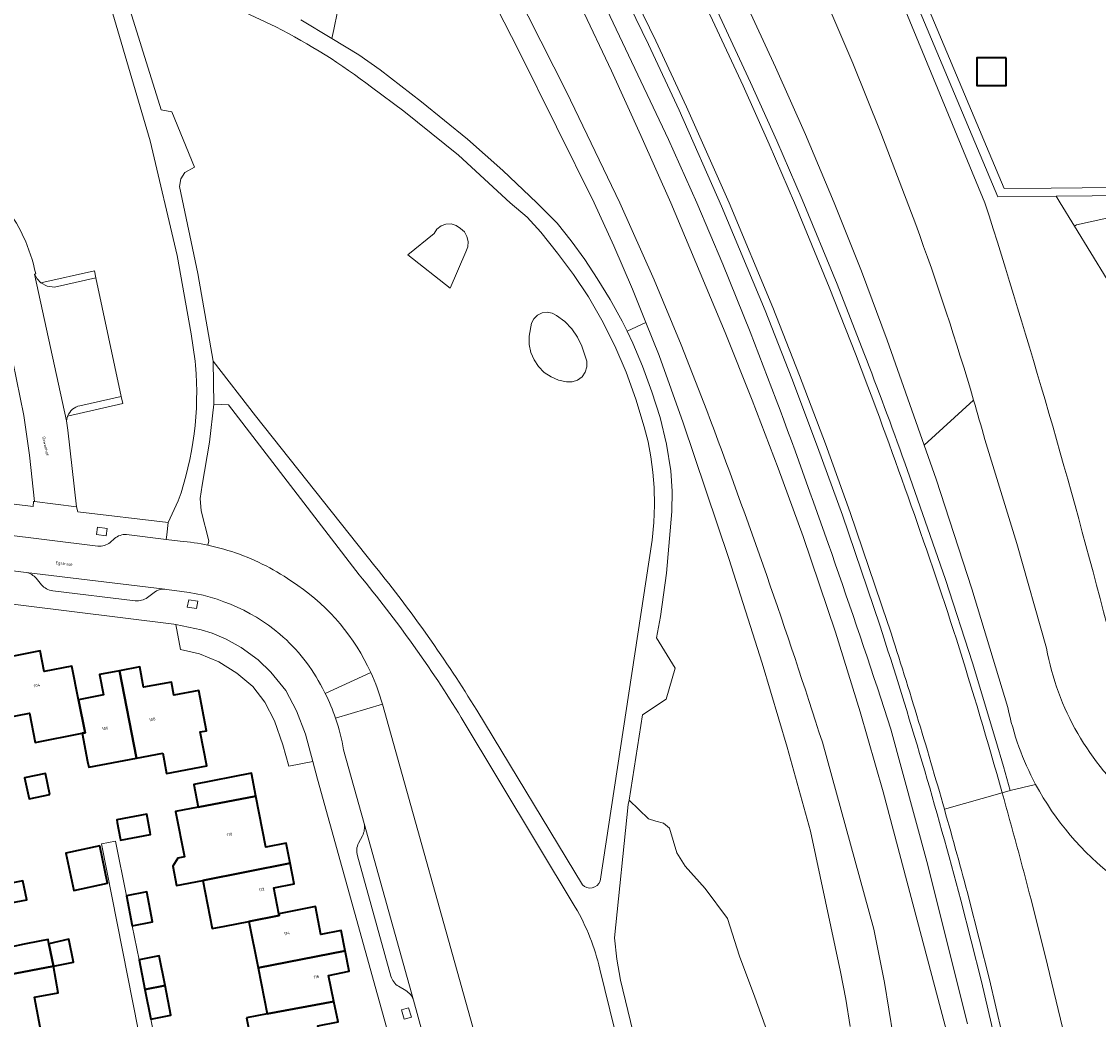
# Model space of a CAD drawing. Header units: metres. Extents: x 197700 to 204338, y 317132 to 325229.
# Tile 86 of 256: x 199110 to 199240, y 320402 to 320522. Entities that reach past the tile are written whole.
import ezdxf
from ezdxf.enums import TextEntityAlignment as Align

# ---------------------------------------------------------------- set-up
doc = ezdxf.new("R2010")
doc.units = ezdxf.units.M
for name, color, linetype, lineweight in [('B-WE-GR-BEPLANTING_CULTUUR_HEESTERS-GV', 90, 'Continuous', 18), ('B-WE-GR-GROENVOORZIENING-GV', 80, 'Continuous', 18), ('B-WE-GW-TALUD_KRUIN-G', 90, 'Continuous', 18), ('B-WE-OG-BEBOUWING-GV', 7, 'Continuous', 35), ('B-WE-OG-BEBOUWING-T18', 10, 'Continuous', 18), ('B-WE-OG-TERREIN_CULTUURSCHEIDING-GV', 7, 'Continuous', 18), ('B-WE-OG-TERREIN_ERF-GV', 7, 'Continuous', 18), ('B-WE-OG-TERREIN_ONBEGROEID-GV', 7, 'Continuous', 18), ('B-WE-OG-TOPOGRAFIE-T18', 10, 'Continuous', 18), ('B-WE-OG-WATER_GREPPEL-GV', 160, 'Continuous', 18), ('B-WE-VH-ONVERHARD-GV', 252, 'Continuous', 18), ('B-WE-VH-VERHARDING_ASFALT-GV', 252, 'Continuous', 18), ('B-WE-VH-VERHARDING_BETONSTRAATSTEEN-GV', 252, 'Continuous', 18), ('B-WE-VH-VERHARDING_TEGEL-GV', 252, 'Continuous', 18)]:
    doc.layers.add(name, color=color, linetype=linetype, lineweight=lineweight)
doc.styles.add('NLCS-ISO-M200-T18', font='NLCS-ISO.ttf', dxfattribs={"height": 0.36})

msp = doc.modelspace()

# ---------------------------------------------------------------- linework, layer by layer
at = {"layer": 'B-WE-GR-BEPLANTING_CULTUUR_HEESTERS-GV'}
for points in [[(199256.539, 320501.016), (199256.528, 320502.016), (199234.137, 320501.777), (199228.475, 320501.716), (199214.337, 320535.395), (199214.321, 320536.436), (199213.705, 320575.834), (199220.636, 320575.942), (199220.62, 320576.942), (199212.689, 320576.818), (199213.257, 320540.495), (199213.344, 320534.962), (199227.723, 320500.708), (199234.748, 320500.783)], [(199145.094, 320432.652), (199144.211, 320435.948), (199143.162, 320438.753), (199141.864, 320441.206), (199140.065, 320443.411), (199138.515, 320444.914), (199136.465, 320446.417), (199134.666, 320447.42), (199132.965, 320448.123), (199131.664, 320448.525), (199128.588, 320449.18), (199129.154, 320446.161), (199131.45, 320445.63), (199133.76, 320444.66), (199135.94, 320443.29), (199137.86, 320441.72), (199139.33, 320439.82), (199140.5, 320437.58), (199141.51, 320434.69), (199142.23, 320432.11)]]:
    msp.add_lwpolyline(points, close=True, dxfattribs=at)
for points in [[(199148.082, 320523.055), (199147.63, 320520.875), (199147.393, 320519.788), (199150.655, 320517.819), (199153.238, 320516.022), (199158.208, 320512.163), (199163.765, 320507.648), (199168.014, 320503.89), (199172.142, 320500), (199174.562, 320497.556), (199176.281, 320495.404), (199177.897, 320493.174), (199179.42, 320490.879), (199180.964, 320488.335), (199182.408, 320485.732), (199183.002, 320484.526), (199185.27, 320485.582), (199183.678, 320489.589), (199181.426, 320494.822), (199179.049, 320500), (199169.956, 320518.319), (199161.933, 320534.064)], [(199209.9, 320400.722), (199209.388, 320404.026), (199208.766, 320407.312), (199205.146, 320424.259), (199202.299, 320434.406), (199199.299, 320444.509), (199195.282, 320457.132), (199189.781, 320473.468), (199186.861, 320481.578), (199185.27, 320485.582), (199183.002, 320484.526), (199183.723, 320483.061), (199184.88, 320480.318), (199185.999, 320477.234), (199186.981, 320474.104), (199187.765, 320470.916), (199188.284, 320467.674), (199188.455, 320465.242), (199188.395, 320462.805), (199187.759, 320455.344), (199187.028, 320450.158), (199186.548, 320447.584), (199188.826, 320443.91), (199187.727, 320440.191), (199184.849, 320438.295), (199183.241, 320428.021), (199185.583, 320425.754), (199186.496, 320425.484), (199187.41, 320425.214), (199188.116, 320424.629), (199189.014, 320421.675), (199190.013, 320420.058), (199192.409, 320417.373), (199195.119, 320413.728), (199196.584, 320409.198), (199198.399, 320404.253), (199200.028, 320399.814)]]:
    msp.add_lwpolyline(points, dxfattribs=at)
at = {"layer": 'B-WE-GR-GROENVOORZIENING-GV'}
for points in [[(199156.643, 320634.559), (199150.517, 320643.196), (199139.01, 320657.78), (199138.128, 320658.569), (199134.132, 320662.143), (199133.9, 320662.35), (199124.15, 320671.08), (199103.665, 320689.407), (199123.856, 320660.778), (199145.302, 320635.557), (199149.433, 320629.409), (199159.283, 320614.186), (199163.528, 320607.348), (199168.177, 320599.861), (199172.477, 320592.609), (199176.637, 320585.276), (199183.26, 320573.114), (199189.692, 320560.85), (199195.897, 320548.469), (199201.836, 320535.959), (199206.124, 320526.433), (199210.23, 320516.827), (199213.624, 320508.446), (199217.825, 320497.364)], [(199141.377, 320591.774), (199153.174, 320573.656), (199155.532, 320570.224), (199160.077, 320562.283), (199164.506, 320554.277), (199172.913, 320538.453), (199177.006, 320530.483), (199180.982, 320522.454), (199187.996, 320507.631), (199191.421, 320500), (199194.574, 320492.61), (199197.87, 320484.462), (199201.007, 320476.252)], [(199146.968, 320588.623), (199152.763, 320579.285), (199157.147, 320572.089), (199161.425, 320564.832), (199165.612, 320557.52), (199169.81, 320549.965), (199173.907, 320542.356), (199177.897, 320534.692), (199181.771, 320526.968), (199185.578, 320519.093), (199189.272, 320511.167), (199194.406, 320499.605), (199199.654, 320487.013), (199202.875, 320478.83), (199205.98, 320470.599), (199208.982, 320462.332), (199213.481, 320449.107)], [(199213.481, 320449.107), (199208.982, 320462.332), (199205.98, 320470.599), (199202.875, 320478.83), (199199.654, 320487.013), (199194.406, 320499.605), (199189.272, 320511.167), (199185.578, 320519.093), (199181.771, 320526.968), (199177.897, 320534.692), (199173.907, 320542.356), (199169.81, 320549.965), (199165.612, 320557.52), (199161.425, 320564.832), (199157.147, 320572.089), (199152.763, 320579.285), (199146.968, 320588.623)], [(199214.43, 320449.422), (199209.925, 320462.664), (199206.918, 320470.946), (199203.808, 320479.19), (199200.581, 320487.389), (199195.325, 320500), (199190.182, 320511.581), (199186.481, 320519.522), (199182.668, 320527.41), (199178.787, 320535.147), (199174.791, 320542.824), (199170.687, 320550.445), (199166.483, 320558.011), (199162.29, 320565.334), (199158.005, 320572.603), (199153.615, 320579.809), (199147.808, 320589.166)], [(199188.606, 320583.438), (199189.59, 320581.639), (199209.867, 320539.456), (199226.162, 320500)], [(199226.162, 320500), (199209.867, 320539.456), (199189.59, 320581.639), (199188.606, 320583.438)], [(199243.582, 320441.726), (199241.539, 320479.219), (199240.91, 320490.76), (199236.95, 320497.201), (199235.229, 320500), (199234.748, 320500.783), (199227.723, 320500.708), (199213.344, 320534.962), (199213.257, 320540.495)], [(199256.539, 320501.016), (199234.748, 320500.783), (199235.229, 320500), (199236.95, 320497.201)], [(199237.21, 320497.357), (199251.673, 320500.5), (199256.539, 320500.731), (199256.539, 320501.016)], [(199262.019, 320500.992), (199256.539, 320500.731), (199251.673, 320500.5), (199237.21, 320497.357)], [(199236.95, 320497.201), (199240.91, 320490.76), (199241.539, 320479.219), (199243.085, 320476.445)], [(199226.147, 320471.479), (199230.013, 320458.951), (199233.575, 320446.334)], [(199214.832, 320436.549), (199219.14, 320420.601), (199224.064, 320401.032)], [(199223.257, 320415.936), (199225.735, 320406.138), (199228.048, 320396.302), (199229.903, 320387.811), (199231.635, 320379.292), (199233.245, 320370.75), (199234.547, 320363.277), (199234.654, 320359.296), (199234.761, 320358.467), (199235.643, 320359.441), (199235.22, 320362.325), (199235.721, 320362.363), (199234.229, 320370.928), (199232.616, 320379.484), (199230.882, 320388.017), (199229.023, 320396.523), (199226.707, 320406.375), (199224.225, 320416.187)], [(199228.048, 320396.302), (199225.735, 320406.138), (199223.257, 320415.936)]]:
    msp.add_lwpolyline(points, dxfattribs=at)
for points in [[(199226.162, 320500, -0.0136118), (199240.895, 320449.1)], [(199240.895, 320449.1, 0.0136118), (199226.162, 320500)], [(199217.825, 320497.364, -0.016696), (199224.803, 320476.191)], [(199237.21, 320497.357, 0.0147059), (199236.95, 320497.201)], [(199236.95, 320497.201, -0.0147059), (199237.21, 320497.357)], [(199201.007, 320476.252, -0.010095), (199214.832, 320436.549)], [(199224.803, 320476.191, -0.0037565), (199226.147, 320471.479)], [(199213.481, 320449.107, -0.0134419), (199223.257, 320415.936)], [(199223.257, 320415.936, 0.0134419), (199213.481, 320449.107)], [(199221.278, 320426.907, 0.0091784), (199214.43, 320449.422)], [(199233.575, 320446.334, 0.1714675), (199244.351, 320427.609)], [(199224.225, 320416.187, 0.0043624), (199221.278, 320426.907)]]:
    msp.add_lwpolyline(points, format="xyb", dxfattribs=at)
at = {"layer": 'B-WE-GW-TALUD_KRUIN-G'}
for points in [[(199103.665, 320689.407), (199123.856, 320660.778), (199145.302, 320635.557), (199149.433, 320629.409), (199159.283, 320614.186), (199163.528, 320607.348), (199168.177, 320599.861), (199172.477, 320592.609), (199176.637, 320585.276), (199183.26, 320573.114), (199189.692, 320560.85), (199195.897, 320548.469), (199201.836, 320535.959), (199206.124, 320526.433), (199210.23, 320516.827), (199213.624, 320508.446), (199217.825, 320497.364)], [(199132.25, 320588.34), (199136.799, 320581.546), (199141.589, 320574.193), (199146.291, 320566.783), (199150.886, 320559.306), (199155.351, 320551.751), (199159.683, 320544.12), (199163.881, 320536.415), (199167.969, 320528.651), (199175.699, 320513.387), (199182.136, 320500), (199186.263, 320490.725), (199189.524, 320482.888), (199192.615, 320474.982)], [(199192.615, 320474.982), (199189.524, 320482.888), (199186.263, 320490.725), (199182.136, 320500), (199175.699, 320513.387), (199167.969, 320528.651), (199163.881, 320536.415), (199159.683, 320544.12), (199155.351, 320551.751), (199150.886, 320559.306), (199146.291, 320566.783), (199141.589, 320574.193), (199136.799, 320581.546), (199132.25, 320588.34)], [(199226.147, 320471.479), (199230.013, 320458.951), (199233.575, 320446.334)], [(199206.556, 320434.991), (199212.765, 320412.438), (199214.054, 320406.037), (199215.082, 320399.588)], [(199209.87, 320346.219), (199210.694, 320349.089), (199211.77, 320351.986), (199215.228, 320365.912), (199215.852, 320369.901), (199216.309, 320373.912), (199216.587, 320377.94), (199216.68, 320381.977), (199216.554, 320386.4), (199216.177, 320390.809), (199215.082, 320399.588), (199214.054, 320406.037), (199212.765, 320412.438), (199206.556, 320434.991)]]:
    msp.add_lwpolyline(points, dxfattribs=at)
for points in [[(199217.825, 320497.364, -0.016696), (199224.803, 320476.191)], [(199192.615, 320474.982, -0.0130832), (199206.556, 320434.991)], [(199206.556, 320434.991, 0.0130832), (199192.615, 320474.982)], [(199224.803, 320476.191, -0.0037565), (199226.147, 320471.479)], [(199233.575, 320446.334, 0.1714675), (199244.351, 320427.609)]]:
    msp.add_lwpolyline(points, format="xyb", dxfattribs=at)
at = {"layer": 'B-WE-OG-BEBOUWING-GV'}
for points in [[(199228.723, 320517.467), (199225.197, 320517.467), (199225.197, 320514.126), (199226.542, 320514.126), (199228.723, 320514.126)], [(199116.86, 320440.1), (199116.04, 320444.16), (199112.72, 320443.52), (199112.24, 320445.99), (199106.96, 320444.959), (199108.25, 320437.968), (199110.95, 320438.49), (199111.64, 320434.96), (199117.28, 320436.06), (199117.66, 320436.137)], [(199127.005, 320433.681), (199127.483, 320431.203), (199132.33, 320432.139), (199131.54, 320436.233), (199132.29, 320436.374), (199131.374, 320441.232), (199128.367, 320440.665), (199128.07, 320442.24), (199124.71, 320441.61), (199124.25, 320444.08), (199121.81, 320443.609), (199123.84, 320433.071)], [(199123.84, 320433.071), (199121.81, 320443.609), (199119.38, 320443.14), (199119.86, 320440.7), (199116.86, 320440.1), (199117.66, 320436.137), (199117.28, 320436.06), (199117.942, 320432.666), (199118.08, 320431.96)], [(199113.408, 320428.698), (199112.878, 320431.211), (199110.358, 320430.679), (199110.888, 320428.167)], [(199138.243, 320428.5), (199137.71, 320431.26), (199130.77, 320429.89), (199131.302, 320427.16)], [(199142.388, 320420.39), (199141.91, 320422.83), (199139.43, 320422.35), (199138.243, 320428.5), (199131.302, 320427.16), (199128.556, 320426.622), (199129.627, 320421.159), (199128.851, 320421.007), (199128.219, 320420.068), (199128.676, 320417.72), (199131.857, 320418.339)], [(199121.527, 320425.322), (199121.892, 320423.429), (199121.938, 320423.188), (199125.538, 320423.868), (199125.493, 320424.114), (199125.088, 320426.318), (199121.468, 320425.628)], [(199119.416, 320422.485), (199115.33, 320421.624), (199116.277, 320417.133), (199120.363, 320417.994)], [(199106.756, 320420.701), (199096.165, 320418.631), (199096.55, 320416.66), (199098.01, 320416.96), (199098.62, 320413.83), (199098.65, 320413.7), (199107.83, 320415.47), (199110.61, 320416.01), (199110.15, 320418.27), (199107.33, 320417.73)], [(199137.41, 320413.39), (199141.043, 320414.102), (199141, 320414.32), (199140.39, 320417.45), (199142.87, 320417.93), (199142.388, 320420.39), (199131.857, 320418.339), (199132.99, 320412.52), (199134.482, 320412.814)], [(199123.34, 320412.846), (199125.79, 320413.326), (199125.1, 320416.956), (199122.63, 320416.466)], [(199098.62, 320413.83), (199097.16, 320413.55), (199097.57, 320411.4), (199099.04, 320411.7), (199099.71, 320408.27), (199103.13, 320408.97), (199103.725, 320406.069), (199113.825, 320408.006), (199113.286, 320410.699), (199113.179, 320411.19), (199112.16, 320410.993), (199110.29, 320410.63), (199108.81, 320410.34), (199107.83, 320415.47), (199098.65, 320413.7)], [(199141, 320414.32), (199141.043, 320414.102), (199137.41, 320413.39), (199138.512, 320407.79), (199149.017, 320409.831), (199148.54, 320412.29), (199146.09, 320411.8), (199145.42, 320415.18)], [(199113.286, 320410.699), (199113.825, 320408.006), (199116.241, 320408.483), (199115.697, 320411.234)], [(199124.853, 320405.184), (199127.3, 320405.668), (199126.6, 320409.246), (199124.15, 320408.746)], [(199147.655, 320403.739), (199147.02, 320406.89), (199149.49, 320407.39), (199149.017, 320409.831), (199138.512, 320407.79), (199139.603, 320402.24)], [(199103.39, 320397.23), (199103.37, 320397.35), (199112.52, 320399.16), (199111.532, 320404.24), (199114.4, 320404.798), (199113.825, 320408.006), (199103.725, 320406.069), (199104.32, 320403.17), (199102.32, 320402.76), (199103.01, 320399.31), (199101.52, 320399.02), (199101.93, 320396.94)], [(199124.853, 320405.184), (199125.56, 320401.606), (199128, 320402.086), (199127.3, 320405.668)], [(199137.129, 320401.78), (199138.79, 320393.18), (199145.77, 320394.52), (199145.24, 320397.27), (199146.34, 320397.48), (199145.7, 320400.8), (199148.15, 320401.28), (199147.655, 320403.739), (199139.603, 320402.24)]]:
    msp.add_lwpolyline(points, close=True, dxfattribs=at)
at = {"layer": 'B-WE-OG-TERREIN_CULTUURSCHEIDING-GV'}
for points in [[(199192.615, 320474.982), (199189.524, 320482.888), (199186.263, 320490.725), (199182.136, 320500), (199175.699, 320513.387), (199167.969, 320528.651), (199163.881, 320536.415), (199159.683, 320544.12), (199155.351, 320551.751), (199150.886, 320559.306), (199146.291, 320566.783), (199141.589, 320574.193), (199136.799, 320581.546), (199132.25, 320588.34), (199127.611, 320595.073), (199122.884, 320601.745), (199118.075, 320608.357), (199117.232, 320609.9), (199105.296, 320625.831), (199099.84, 320633.274), (199087.821, 320647.199), (199071.154, 320665.964), (199062.507, 320674.609)], [(199151.104, 320598.977), (199150.275, 320598.418), (199153.964, 320592.842), (199164.302, 320576.006), (199168.778, 320568.478), (199173.143, 320560.885), (199177.396, 320553.227), (199181.538, 320545.509), (199185.568, 320537.732), (199189.487, 320529.898), (199193.294, 320522.013), (199196.992, 320514.077), (199200.145, 320507.06), (199203.2, 320500), (199207.399, 320489.836), (199210.637, 320481.578)], [(199211.571, 320481.935), (199208.327, 320490.209), (199204.121, 320500.39), (199201.06, 320507.464), (199197.901, 320514.493), (199194.198, 320522.442), (199190.384, 320530.339), (199186.459, 320538.186), (199182.423, 320545.976), (199178.274, 320553.706), (199174.014, 320561.377), (199169.641, 320568.983), (199165.158, 320576.523), (199154.807, 320593.38), (199151.104, 320598.977)], [(199154.807, 320593.38), (199165.158, 320576.523), (199169.641, 320568.983), (199174.014, 320561.377), (199178.274, 320553.706), (199182.423, 320545.976), (199186.459, 320538.186), (199190.384, 320530.339), (199194.198, 320522.442), (199197.901, 320514.493), (199201.06, 320507.464), (199204.121, 320500.39), (199208.327, 320490.209), (199211.571, 320481.935)], [(199132.25, 320588.34), (199136.799, 320581.546), (199141.589, 320574.193), (199146.291, 320566.783), (199150.886, 320559.306), (199155.351, 320551.751), (199159.683, 320544.12), (199163.881, 320536.415), (199167.969, 320528.651), (199175.699, 320513.387), (199182.136, 320500), (199186.263, 320490.725), (199189.524, 320482.888), (199192.615, 320474.982)], [(199163.703, 320586.145), (199168.389, 320578.537), (199172.92, 320570.835), (199178.26, 320561.361), (199183.438, 320551.798), (199188.459, 320542.152), (199193.328, 320532.428), (199197.187, 320524.417), (199200.924, 320516.349), (199204.525, 320508.218), (199207.982, 320500), (199211.261, 320491.752), (199214.368, 320483.438), (199218.822, 320470.782)], [(199228.923, 320439.187), (199224.603, 320453.455), (199220.268, 320466.671), (199218.822, 320470.782), (199214.368, 320483.438), (199211.261, 320491.752), (199207.982, 320500), (199204.525, 320508.218), (199200.924, 320516.349), (199197.187, 320524.417), (199193.328, 320532.428), (199188.459, 320542.152), (199183.438, 320551.798), (199178.26, 320561.361), (199172.92, 320570.835), (199168.389, 320578.537), (199163.703, 320586.145)], [(199130.78, 320585.026), (199135.882, 320577.996), (199140.572, 320571.076), (199145.015, 320563.996), (199153.484, 320549.584), (199157.791, 320541.869), (199157.798, 320541.856), (199161.933, 320534.064), (199169.956, 320518.319), (199179.049, 320500), (199181.426, 320494.822), (199183.678, 320489.589), (199185.27, 320485.582), (199186.861, 320481.578), (199189.781, 320473.468), (199195.282, 320457.132), (199199.299, 320444.509), (199202.299, 320434.406), (199205.146, 320424.259), (199208.766, 320407.312), (199209.388, 320404.026), (199209.9, 320400.722)], [(199217.825, 320497.364), (199213.624, 320508.446), (199210.23, 320516.827), (199206.124, 320526.433), (199201.836, 320535.959), (199195.897, 320548.469), (199189.692, 320560.85), (199183.26, 320573.114), (199176.637, 320585.276)], [(199222.096, 320398.081), (199213.91, 320428.995), (199211.108, 320438.643), (199208.135, 320448.24), (199204.232, 320459.793), (199201.224, 320468.029), (199198.084, 320476.216), (199194.831, 320484.358), (199188.267, 320500), (199184.682, 320508.12), (199181.132, 320515.883), (199177.477, 320523.597), (199174.068, 320530.538), (199170.556, 320537.427), (199163.316, 320551.093), (199158.424, 320559.983), (199153.314, 320568.749), (199151.033, 320572.274)], [(199140.65, 320521.187), (199130.698, 320525.916), (199128.364, 320527.157), (199125.974, 320528.703), (199123.731, 320530.455), (199119.691, 320534.026), (199126.806, 320511.203), (199128.112, 320510.978), (199130.834, 320504.287), (199129.675, 320503.632), (199129.187, 320502.87), (199129.02, 320501.981), (199131.236, 320491.483), (199133.083, 320480.902), (199138.196, 320474.314), (199152.605, 320456.202)], [(199130.964, 320480.429), (199130.917, 320480.927), (199130.445, 320484.216), (199128.749, 320493.651), (199125.511, 320507.477), (199118.977, 320529.626)], [(199143.649, 320522.047), (199147.393, 320519.788), (199147.63, 320520.875), (199148.082, 320523.055)], [(199179.759, 320418.255), (199186.023, 320459.344), (199186.224, 320461.451), (199186.301, 320463.565), (199186.262, 320465.681), (199186.124, 320467.533), (199185.88, 320469.373), (199185.534, 320471.197), (199185.089, 320473), (199184.077, 320476.32), (199182.888, 320479.58), (199181.517, 320482.768), (199179.964, 320485.872), (199178.344, 320488.663), (199176.546, 320491.343), (199174.619, 320493.931), (199172.609, 320496.454), (199170.945, 320498.281), (199168.926, 320500), (199162.661, 320505.753), (199156.085, 320511.051), (199152.183, 320513.928)], [(199111.691, 320491.428), (199111.555, 320491.4), (199111.853, 320490.826), (199112.295, 320490.353), (199118.769, 320491.812), (199118.941, 320490.935), (199121.995, 320476.636), (199122.205, 320475.792), (199115.547, 320474.289), (199115.419, 320473.731), (199115.549, 320472.592), (199116.597, 320463.374), (199116.787, 320462.762), (199127.686, 320461.483), (199128.882, 320464.071)], [(199150.692, 320455.169), (199134.955, 320475.662), (199133.159, 320475.725), (199132.656, 320471.152)], [(199218.822, 320470.782), (199224.803, 320476.191)], [(199224.803, 320476.191), (199218.822, 320470.782), (199220.268, 320466.671), (199224.603, 320453.455), (199228.923, 320439.187)], [(199132.656, 320471.152), (199131.766, 320465.952), (199131.533, 320464.368), (199131.64, 320462.893), (199132.566, 320459.253), (199132.457, 320458.726)], [(199233.575, 320446.334), (199230.013, 320458.951), (199226.147, 320471.479)], [(199216.495, 320468.678), (199221.401, 320454.593), (199224.658, 320444.569), (199227.478, 320435.186), (199228.387, 320432.049), (199229.204, 320429.179), (199232.281, 320429.909)], [(199228.246, 320428.887), (199229.204, 320429.179), (199228.387, 320432.049), (199227.478, 320435.186), (199224.658, 320444.569), (199221.401, 320454.593), (199216.495, 320468.678)], [(199153.495, 320439.584), (199164.872, 320398.9)], [(199164.875, 320438.831), (199177.619, 320417.812)], [(199176.768, 320415.094), (199163.019, 320437.95)], [(199206.556, 320434.991), (199212.765, 320412.438), (199214.054, 320406.037), (199215.082, 320399.588)], [(199215.082, 320399.588), (199214.054, 320406.037), (199212.765, 320412.438), (199206.556, 320434.991)], [(199232.281, 320429.909), (199229.204, 320429.179), (199228.246, 320428.887)], [(199200.028, 320399.814), (199198.399, 320404.253), (199196.584, 320409.198), (199195.119, 320413.728), (199192.409, 320417.373), (199190.013, 320420.058), (199189.014, 320421.675), (199188.116, 320424.629), (199187.41, 320425.214), (199186.496, 320425.484), (199185.583, 320425.754), (199183.241, 320428.021), (199183.159, 320427.498), (199181.511, 320411.41), (199181.776, 320408.855), (199182.21, 320406.323), (199185.786, 320391.535)], [(199231.725, 320416.046), (199233.726, 320408.115), (199235.504, 320400.61), (199237.768, 320392.959), (199237.779, 320392.923)], [(199173.294, 320365.833), (199175.375, 320356.902), (199177.354, 320357.368), (199178.362, 320352.764), (199180.088, 320354.671), (199181.535, 320356.793), (199182.179, 320358.004), (199182.724, 320359.261), (199183.617, 320361.852), (199184.15, 320363.786), (199184.93, 320367.72), (199185.389, 320372.089), (199185.488, 320374.475), (199185.473, 320376.864), (199185.336, 320379.248), (199183.302, 320393.073), (199179.711, 320407.648)]]:
    msp.add_lwpolyline(points, dxfattribs=at)
for points in [[(199152.183, 320513.928, 0.0467256), (199140.65, 320521.187)], [(199107.705, 320500.001, -0.1171204), (199111.691, 320491.428)], [(199224.803, 320476.191, 0.016696), (199217.825, 320497.364)], [(199210.637, 320481.578, -0.0127146), (199222.732, 320447.387)], [(199211.571, 320481.935, -0.0048086), (199216.495, 320468.678)], [(199216.495, 320468.678, 0.0048086), (199211.571, 320481.935)], [(199128.882, 320464.071, 0.1072316), (199130.964, 320480.429)], [(199192.615, 320474.982, -0.0130832), (199206.556, 320434.991)], [(199206.556, 320434.991, 0.0130832), (199192.615, 320474.982)], [(199226.147, 320471.479, 0.0037565), (199224.803, 320476.191)], [(199132.457, 320458.726, -0.0351473), (199136.267, 320457.636)], [(199136.267, 320457.636, -0.0671153), (199143.299, 320453.88)], [(199152.605, 320456.202, -0.0327694), (199164.875, 320438.831)], [(199163.019, 320437.95, 0.0354727), (199150.692, 320455.169)], [(199143.299, 320453.88, -0.1352193), (199152.097, 320443.406)], [(199222.732, 320447.387, -0.0073434), (199228.246, 320428.887)], [(199244.351, 320427.609, -0.1714675), (199233.575, 320446.334)], [(199152.097, 320443.406, -0.0398037), (199153.495, 320439.584)], [(199232.281, 320429.909, -0.0720062), (199228.923, 320439.187)], [(199228.923, 320439.187, 0.0720062), (199232.281, 320429.909)], [(199232.281, 320429.909, 0.108013), (199241.836, 320418.69)], [(199241.836, 320418.69, -0.108013), (199232.281, 320429.909)], [(199228.246, 320428.887, -0.0050499), (199231.725, 320416.046)], [(199177.619, 320417.812, 0.555595), (199179.759, 320418.255)], [(199179.711, 320407.648, 0.0771645), (199176.768, 320415.094)]]:
    msp.add_lwpolyline(points, format="xyb", dxfattribs=at)
for points in [[(199156.579, 320493.725), (199159.729, 320496.312), (199160.077, 320496.837), (199160.573, 320497.226), (199161.166, 320497.44), (199161.797, 320497.456), (199162.4, 320497.274), (199162.916, 320496.911), (199163.383, 320496.484), (199163.701, 320495.936), (199163.841, 320495.318), (199163.79, 320494.687), (199163.553, 320494.099), (199161.679, 320489.713)], [(199173.841, 320479.013), (199173.03, 320479.562), (199172.34, 320480.257), (199171.795, 320481.071), (199171.421, 320481.975), (199171.22, 320482.934), (199171.211, 320483.913), (199171.488, 320485.479), (199171.77, 320486.022), (199172.207, 320486.45), (199172.755, 320486.72), (199173.36, 320486.807), (199173.962, 320486.701), (199174.501, 320486.413), (199175.484, 320485.687), (199176.337, 320484.813), (199177.037, 320483.812), (199177.568, 320482.711), (199178.149, 320480.902), (199178.17, 320480.222), (199177.973, 320479.572), (199177.579, 320479.017), (199177.029, 320478.618), (199176.381, 320478.414), (199175.701, 320478.427), (199174.743, 320478.63)]]:
    msp.add_lwpolyline(points, close=True, dxfattribs=at)
at = {"layer": 'B-WE-OG-TERREIN_ERF-GV'}
for points in [[(199224.946, 320578.875), (199223.441, 320576.942), (199220.62, 320576.942), (199220.636, 320575.942), (199213.705, 320575.834), (199214.321, 320536.436), (199214.337, 320535.395), (199228.475, 320501.716), (199234.137, 320501.777), (199256.528, 320502.016), (199256.539, 320501.016), (199256.539, 320500.731), (199262.019, 320500.992), (199262.679, 320501.619), (199262.834, 320505.691), (199263.908, 320572.802)], [(199080.807, 320467.127), (199082.327, 320466.941), (199082.686, 320469.934), (199091.744, 320468.835), (199092.213, 320465.863), (199096.965, 320466.794), (199097.274, 320465.113), (199111.393, 320463.386), (199111.427, 320464.014), (199111.548, 320463.999), (199110.946, 320469.563), (199110.246, 320474.352), (199107.591, 320487.36)], [(199155.9, 320393.846), (199145.659, 320430.54), (199145.094, 320432.652), (199142.23, 320432.11), (199141.51, 320434.69), (199140.5, 320437.58), (199139.33, 320439.82), (199137.86, 320441.72), (199135.94, 320443.29), (199133.76, 320444.66), (199131.45, 320445.63), (199129.154, 320446.161), (199128.588, 320449.18), (199128.364, 320449.228), (199097.552, 320453.013)], [(199106.96, 320444.959), (199112.24, 320445.99), (199112.72, 320443.52), (199116.04, 320444.16), (199116.86, 320440.1), (199119.86, 320440.7), (199119.38, 320443.14), (199121.81, 320443.609), (199124.25, 320444.08), (199124.71, 320441.61), (199128.07, 320442.24), (199128.367, 320440.665), (199131.374, 320441.232), (199132.29, 320436.374), (199131.54, 320436.233), (199132.33, 320432.139), (199127.483, 320431.203), (199127.005, 320433.681), (199123.84, 320433.071), (199118.08, 320431.96), (199117.942, 320432.666), (199117.28, 320436.06), (199111.64, 320434.96), (199110.95, 320438.49), (199108.25, 320437.968)], [(199138.79, 320393.18), (199137.129, 320401.78), (199139.603, 320402.24), (199138.512, 320407.79), (199137.41, 320413.39), (199134.482, 320412.814), (199132.99, 320412.52), (199131.857, 320418.339), (199128.676, 320417.72), (199128.219, 320420.068), (199128.851, 320421.007), (199129.627, 320421.159), (199128.556, 320426.622), (199131.302, 320427.16), (199130.77, 320429.89), (199137.71, 320431.26), (199138.243, 320428.5), (199139.43, 320422.35), (199141.91, 320422.83), (199142.388, 320420.39), (199142.87, 320417.93), (199140.39, 320417.45), (199141, 320414.32), (199145.42, 320415.18), (199146.09, 320411.8), (199148.54, 320412.29), (199149.017, 320409.831), (199149.49, 320407.39), (199147.02, 320406.89), (199147.655, 320403.739), (199148.15, 320401.28)], [(199125.94, 320390.809), (199119.632, 320422.732), (199121.335, 320423.07), (199122.63, 320416.466), (199125.1, 320416.956), (199125.79, 320413.326), (199123.34, 320412.846), (199124.15, 320408.746), (199126.6, 320409.246), (199127.3, 320405.668), (199128, 320402.086), (199125.56, 320401.606), (199128.37, 320387.809)], [(199107.33, 320417.73), (199110.15, 320418.27), (199110.61, 320416.01), (199107.83, 320415.47)], [(199108.81, 320410.34), (199110.29, 320410.63), (199112.16, 320410.993), (199113.179, 320411.19), (199113.286, 320410.699), (199115.697, 320411.234), (199116.241, 320408.483), (199113.825, 320408.006), (199114.4, 320404.798), (199111.532, 320404.24), (199112.52, 320399.16)]]:
    msp.add_lwpolyline(points, dxfattribs=at)
for points in [[(199228.723, 320517.467), (199228.723, 320514.126), (199226.542, 320514.126), (199225.197, 320514.126), (199225.197, 320517.467)], [(199113.408, 320428.698), (199110.888, 320428.167), (199110.358, 320430.679), (199112.878, 320431.211)], [(199121.892, 320423.429), (199121.527, 320425.322), (199121.468, 320425.628), (199125.088, 320426.318), (199125.493, 320424.114), (199125.538, 320423.868), (199121.938, 320423.188)], [(199119.416, 320422.485), (199120.363, 320417.994), (199116.277, 320417.133), (199115.33, 320421.624)]]:
    msp.add_lwpolyline(points, close=True, dxfattribs=at)
at = {"layer": 'B-WE-OG-TERREIN_ONBEGROEID-GV'}
for points in [[(199156.579, 320493.725), (199161.679, 320489.713), (199163.553, 320494.099), (199163.79, 320494.687), (199163.841, 320495.318), (199163.701, 320495.936), (199163.383, 320496.484), (199162.916, 320496.911), (199162.4, 320497.274), (199161.797, 320497.456), (199161.166, 320497.44), (199160.573, 320497.226), (199160.077, 320496.837), (199159.729, 320496.312)], [(199173.841, 320479.013), (199174.743, 320478.63), (199175.701, 320478.427), (199176.381, 320478.414), (199177.029, 320478.618), (199177.579, 320479.017), (199177.973, 320479.572), (199178.17, 320480.222), (199178.149, 320480.902), (199177.568, 320482.711), (199177.037, 320483.812), (199176.337, 320484.813), (199175.484, 320485.687), (199174.501, 320486.413), (199173.962, 320486.701), (199173.36, 320486.807), (199172.755, 320486.72), (199172.207, 320486.45), (199171.77, 320486.022), (199171.488, 320485.479), (199171.211, 320483.913), (199171.22, 320482.934), (199171.421, 320481.975), (199171.795, 320481.071), (199172.34, 320480.257), (199173.03, 320479.562)]]:
    msp.add_lwpolyline(points, close=True, dxfattribs=at)
at = {"layer": 'B-WE-OG-WATER_GREPPEL-GV'}
for points in [[(199201.007, 320476.252), (199197.87, 320484.462), (199194.574, 320492.61), (199191.421, 320500), (199187.996, 320507.631), (199180.982, 320522.454), (199177.006, 320530.483), (199172.913, 320538.453), (199164.506, 320554.277), (199160.077, 320562.283), (199155.532, 320570.224), (199153.174, 320573.656), (199151.033, 320572.274)], [(199151.033, 320572.274), (199153.314, 320568.749), (199158.424, 320559.983), (199163.316, 320551.093), (199170.556, 320537.427), (199174.068, 320530.538), (199177.477, 320523.597), (199181.132, 320515.883), (199184.682, 320508.12), (199188.267, 320500), (199194.831, 320484.358), (199198.084, 320476.216), (199201.224, 320468.029), (199204.232, 320459.793), (199208.135, 320448.24), (199211.108, 320438.643), (199213.91, 320428.995), (199222.096, 320398.081)], [(199224.064, 320401.032), (199219.14, 320420.601), (199214.832, 320436.549)]]:
    msp.add_lwpolyline(points, dxfattribs=at)
msp.add_lwpolyline([(199214.832, 320436.549, 0.010095), (199201.007, 320476.252)], format="xyb", dxfattribs=at)
at = {"layer": 'B-WE-VH-ONVERHARD-GV'}
for points in [[(199120.308, 320460.754), (199119.138, 320460.903), (199119.025, 320460.017), (199120.208, 320459.863)], [(199130.159, 320452.163), (199129.977, 320451.278), (199131.088, 320451.089), (199131.264, 320451.991)], [(199156.644, 320402.989), (199155.786, 320402.724), (199156.122, 320401.599), (199156.992, 320401.869)]]:
    msp.add_lwpolyline(points, close=True, dxfattribs=at)
at = {"layer": 'B-WE-VH-VERHARDING_ASFALT-GV'}
for points in [[(199210.637, 320481.578), (199207.399, 320489.836), (199203.2, 320500), (199200.145, 320507.06), (199196.992, 320514.077), (199193.294, 320522.013), (199189.487, 320529.898), (199185.568, 320537.732), (199181.538, 320545.509), (199177.396, 320553.227), (199173.143, 320560.885), (199168.778, 320568.478), (199164.302, 320576.006), (199153.964, 320592.842)], [(199147.808, 320589.166), (199153.615, 320579.809), (199158.005, 320572.603), (199162.29, 320565.334), (199166.483, 320558.011), (199170.687, 320550.445), (199174.791, 320542.824), (199178.787, 320535.147), (199182.668, 320527.41), (199186.481, 320519.522), (199190.182, 320511.581), (199195.325, 320500), (199200.581, 320487.389), (199203.808, 320479.19), (199206.918, 320470.946), (199209.925, 320462.664), (199214.43, 320449.422)], [(199132.457, 320458.726), (199132.566, 320459.253), (199131.64, 320462.893), (199131.533, 320464.368), (199131.766, 320465.952), (199132.656, 320471.152), (199133.159, 320475.725), (199133.083, 320480.902), (199131.236, 320491.483), (199129.02, 320501.981), (199129.187, 320502.87), (199129.675, 320503.632), (199130.834, 320504.287), (199128.112, 320510.978), (199126.806, 320511.203), (199119.691, 320534.026)], [(199118.977, 320529.626), (199125.511, 320507.477), (199128.749, 320493.651), (199130.445, 320484.216), (199130.917, 320480.927), (199130.964, 320480.429)], [(199130.698, 320525.916), (199140.65, 320521.187)], [(199185.786, 320391.535), (199182.21, 320406.323), (199181.776, 320408.855), (199181.511, 320411.41), (199183.159, 320427.498), (199183.241, 320428.021), (199184.849, 320438.295), (199187.727, 320440.191), (199188.826, 320443.91), (199186.548, 320447.584), (199187.028, 320450.158), (199187.759, 320455.344), (199188.395, 320462.805), (199188.455, 320465.242), (199188.284, 320467.674), (199187.765, 320470.916), (199186.981, 320474.104), (199185.999, 320477.234), (199184.88, 320480.318), (199183.723, 320483.061), (199183.002, 320484.526), (199182.408, 320485.732), (199180.964, 320488.335), (199179.42, 320490.879), (199177.897, 320493.174), (199176.281, 320495.404), (199174.562, 320497.556), (199172.142, 320500), (199168.014, 320503.89), (199163.765, 320507.648), (199158.208, 320512.163), (199153.238, 320516.022), (199150.655, 320517.819), (199147.393, 320519.788), (199143.649, 320522.047)], [(199152.183, 320513.928), (199156.085, 320511.051), (199162.661, 320505.753), (199168.926, 320500), (199170.945, 320498.281), (199172.609, 320496.454), (199174.619, 320493.931), (199176.546, 320491.343), (199178.344, 320488.663), (199179.964, 320485.872), (199181.517, 320482.768), (199182.888, 320479.58), (199184.077, 320476.32), (199185.089, 320473), (199185.534, 320471.197), (199185.88, 320469.373), (199186.124, 320467.533), (199186.262, 320465.681), (199186.301, 320463.565), (199186.224, 320461.451), (199186.023, 320459.344), (199179.759, 320418.255)], [(199152.605, 320456.202), (199138.196, 320474.314), (199133.083, 320480.902), (199133.159, 320475.725), (199134.955, 320475.662), (199150.692, 320455.169)], [(199128.882, 320464.071), (199127.686, 320461.483), (199127.492, 320459.983), (199127.421, 320459.434), (199129.12, 320459.228)], [(199077.928, 320459.432), (199086.539, 320458.374), (199101.688, 320456.518), (199110.553, 320455.448), (199127.27, 320453.431), (199127.447, 320453.41), (199128.446, 320453.264)], [(199119.196, 320458.615), (199107.186, 320460.085)], [(199121.21, 320459.524), (199120.663, 320459.062)], [(199129.12, 320459.228), (199127.421, 320459.434), (199122.647, 320460.013)], [(199146.274, 320441.499), (199146.445, 320441.176), (199146.611, 320440.85), (199152.097, 320443.406)], [(199152.097, 320443.406), (199146.611, 320440.85)], [(199164.872, 320398.9), (199153.495, 320439.584), (199147.855, 320437.877)], [(199147.855, 320437.877), (199153.495, 320439.584)], [(199177.619, 320417.812), (199164.875, 320438.831)], [(199163.019, 320437.95), (199176.768, 320415.094)], [(199148.821, 320434.053), (199151.286, 320425.195), (199157.253, 320403.914), (199160.628, 320391.625)], [(199221.278, 320426.907), (199228.246, 320428.887)], [(199228.246, 320428.887), (199221.278, 320426.907)], [(199224.225, 320416.187), (199226.707, 320406.375), (199229.023, 320396.523), (199230.882, 320388.017), (199232.616, 320379.484), (199234.229, 320370.928), (199235.721, 320362.363), (199236.714, 320355.706), (199238.455, 320341.341), (199239.626, 320329.258), (199240.586, 320317.137), (199241.253, 320306.092), (199241.622, 320295.097)], [(199252.518, 320278.063), (199252.514, 320278.213), (199252.433, 320284.823), (199252.078, 320291.614), (199251.848, 320298.071), (199251.377, 320311.287), (199249.976, 320327.751), (199249.661, 320330.134), (199245.991, 320356.602), (199243.724, 320369.827), (199243.684, 320369.983), (199237.768, 320392.959), (199235.504, 320400.61), (199233.726, 320408.115), (199231.725, 320416.046)], [(199179.711, 320407.648), (199183.302, 320393.073), (199185.336, 320379.248), (199185.473, 320376.864), (199185.488, 320374.475), (199185.389, 320372.089), (199184.93, 320367.72), (199184.15, 320363.786), (199183.617, 320361.852), (199182.724, 320359.261), (199182.179, 320358.004), (199181.535, 320356.793), (199180.088, 320354.671), (199178.362, 320352.764), (199178.917, 320350.206), (199180.167, 320351.249)]]:
    msp.add_lwpolyline(points, dxfattribs=at)
for points in [[(199140.65, 320521.187, -0.0467256), (199152.183, 320513.928)], [(199222.732, 320447.387, 0.0127146), (199210.637, 320481.578)], [(199130.964, 320480.429, -0.1072316), (199128.882, 320464.071)], [(199122.647, 320460.013, 0.2083383), (199121.21, 320459.524)], [(199120.663, 320459.062, -0.2014115), (199119.196, 320458.615)], [(199129.12, 320459.228, -0.0299651), (199132.457, 320458.726)], [(199132.457, 320458.726, 0.0299651), (199129.12, 320459.228)], [(199136.267, 320457.636, 0.0351473), (199132.457, 320458.726)], [(199143.299, 320453.88, 0.0671153), (199136.267, 320457.636)], [(199164.875, 320438.831, 0.0327694), (199152.605, 320456.202)], [(199150.692, 320455.169, -0.0354727), (199163.019, 320437.95)], [(199128.446, 320453.264, -0.1533029), (199141.148, 320448.005)], [(199152.097, 320443.406, 0.1352193), (199143.299, 320453.88)], [(199214.43, 320449.422, -0.0091784), (199221.278, 320426.907)], [(199141.148, 320448.005, -0.0974843), (199146.274, 320441.499)], [(199228.246, 320428.887, 0.0073434), (199222.732, 320447.387)], [(199153.495, 320439.584, 0.0398037), (199152.097, 320443.406)], [(199146.611, 320440.85, -0.0335351), (199147.855, 320437.877)], [(199147.855, 320437.877, -0.0413234), (199148.821, 320434.053)], [(199231.725, 320416.046, 0.0050499), (199228.246, 320428.887)], [(199221.278, 320426.907, -0.0043624), (199224.225, 320416.187)], [(199179.759, 320418.255, -0.555595), (199177.619, 320417.812)], [(199176.768, 320415.094, -0.0771645), (199179.711, 320407.648)]]:
    msp.add_lwpolyline(points, format="xyb", dxfattribs=at)
at = {"layer": 'B-WE-VH-VERHARDING_BETONSTRAATSTEEN-GV'}
for points in [[(199111.691, 320491.428, 0.1171204), (199107.705, 320500.001)], [(199115.547, 320474.289, -0.2566383), (199117.033, 320475.542)], [(199110.553, 320455.448, -0.1570212), (199111.752, 320454.744)], [(199112.397, 320453.971, 0.1941404), (199113.745, 320453.235)], [(199125.961, 320453.041, -0.1800159), (199127.27, 320453.431)], [(199123.693, 320452.043, 0.2030558), (199125.159, 320452.432)], [(199151.292, 320425.166, -0.1750651), (199151.092, 320423.699)], [(199150.633, 320422.824, 0.1963298), (199150.489, 320421.298)], [(199154.529, 320406.798, 0.1953472), (199155.455, 320405.569)], [(199156.312, 320405.052, -0.1756744), (199157.253, 320403.914)]]:
    msp.add_lwpolyline(points, format="xyb", dxfattribs=at)
for points in [[(199107.591, 320487.36), (199110.246, 320474.352), (199110.946, 320469.563), (199111.548, 320463.999), (199116.597, 320463.374), (199115.549, 320472.592), (199115.419, 320473.731), (199111.555, 320491.4), (199111.691, 320491.428)], [(199118.941, 320490.935), (199113.963, 320489.827), (199113.079, 320489.931), (199112.295, 320490.353), (199111.853, 320490.826), (199111.555, 320491.4), (199115.419, 320473.731), (199115.547, 320474.289)], [(199117.033, 320475.542), (199121.995, 320476.636), (199118.941, 320490.935)], [(199127.27, 320453.431), (199110.553, 320455.448)], [(199111.752, 320454.744), (199112.397, 320453.971)], [(199113.745, 320453.235), (199123.693, 320452.043)], [(199125.159, 320452.432), (199125.961, 320453.041)], [(199157.253, 320403.914), (199151.286, 320425.195), (199151.292, 320425.166)], [(199151.092, 320423.699), (199150.633, 320422.824)], [(199150.489, 320421.298), (199154.529, 320406.798)], [(199155.455, 320405.569), (199156.312, 320405.052)]]:
    msp.add_lwpolyline(points, dxfattribs=at)
at = {"layer": 'B-WE-VH-VERHARDING_TEGEL-GV'}
for points in [[(199112.295, 320490.353), (199113.079, 320489.931), (199113.963, 320489.827), (199118.941, 320490.935), (199118.769, 320491.812)], [(199120.308, 320460.754), (199120.208, 320459.863), (199119.025, 320460.017), (199119.138, 320460.903)], [(199130.159, 320452.163), (199131.264, 320451.991), (199131.088, 320451.089), (199129.977, 320451.278)], [(199125.56, 320401.606), (199124.853, 320405.184), (199124.15, 320408.746), (199123.34, 320412.846), (199122.63, 320416.466), (199121.335, 320423.07), (199119.632, 320422.732), (199125.94, 320390.809), (199126.547, 320387.747), (199127.116, 320384.872), (199127.565, 320382.754), (199129.316, 320383.153), (199128.37, 320387.809)], [(199156.644, 320402.989), (199156.992, 320401.869), (199156.122, 320401.599), (199155.786, 320402.724)]]:
    msp.add_lwpolyline(points, close=True, dxfattribs=at)
for points in [[(199115.547, 320474.289), (199122.205, 320475.792), (199121.995, 320476.636)], [(199121.995, 320476.636), (199117.033, 320475.542)], [(199122.647, 320460.013), (199127.421, 320459.434), (199127.492, 320459.983), (199127.686, 320461.483), (199116.787, 320462.762), (199116.597, 320463.374), (199111.548, 320463.999), (199111.427, 320464.014), (199111.393, 320463.386), (199097.274, 320465.113), (199082.327, 320466.941)], [(199107.186, 320460.085), (199119.196, 320458.615)], [(199120.663, 320459.062), (199121.21, 320459.524)], [(199057.987, 320457.806), (199060.388, 320457.454), (199097.552, 320453.013), (199128.364, 320449.228), (199128.588, 320449.18), (199131.664, 320448.525), (199132.965, 320448.123), (199134.666, 320447.42), (199136.465, 320446.417), (199138.515, 320444.914), (199140.065, 320443.411), (199141.864, 320441.206), (199143.162, 320438.753), (199144.211, 320435.948), (199145.094, 320432.652), (199145.659, 320430.54), (199155.9, 320393.846)], [(199110.553, 320455.448), (199101.688, 320456.518)], [(199112.397, 320453.971), (199111.752, 320454.744)], [(199123.693, 320452.043), (199113.745, 320453.235)], [(199125.961, 320453.041), (199125.159, 320452.432)], [(199128.446, 320453.264), (199127.447, 320453.41), (199127.27, 320453.431)], [(199146.611, 320440.85), (199146.445, 320441.176), (199146.274, 320441.499)], [(199151.292, 320425.166), (199151.286, 320425.195), (199148.821, 320434.053)], [(199150.633, 320422.824), (199151.092, 320423.699)], [(199154.529, 320406.798), (199150.489, 320421.298)], [(199156.312, 320405.052), (199155.455, 320405.569)], [(199160.628, 320391.625), (199157.253, 320403.914)]]:
    msp.add_lwpolyline(points, dxfattribs=at)
for points in [[(199117.033, 320475.542, 0.2566383), (199115.547, 320474.289)], [(199121.21, 320459.524, -0.2083383), (199122.647, 320460.013)], [(199119.196, 320458.615, 0.2014115), (199120.663, 320459.062)], [(199111.752, 320454.744, 0.1570212), (199110.553, 320455.448)], [(199113.745, 320453.235, -0.1941404), (199112.397, 320453.971)], [(199127.27, 320453.431, 0.1800159), (199125.961, 320453.041)], [(199141.148, 320448.005, 0.1533029), (199128.446, 320453.264)], [(199125.159, 320452.432, -0.2030558), (199123.693, 320452.043)], [(199146.274, 320441.499, 0.0974843), (199141.148, 320448.005)], [(199147.855, 320437.877, 0.0335351), (199146.611, 320440.85)], [(199148.821, 320434.053, 0.0413234), (199147.855, 320437.877)], [(199151.092, 320423.699, 0.1750651), (199151.292, 320425.166)], [(199150.489, 320421.298, -0.1963298), (199150.633, 320422.824)], [(199155.455, 320405.569, -0.1953472), (199154.529, 320406.798)], [(199157.253, 320403.914, 0.1756744), (199156.312, 320405.052)]]:
    msp.add_lwpolyline(points, format="xyb", dxfattribs=at)

# ---------------------------------------------------------------- texts
at = {"layer": 'B-WE-OG-BEBOUWING-T18', "style": 'NLCS-ISO-M200-T18'}
for s, rotation, p in [('104', 11, (199111.832, 320441.835)), ('108', 10.6, (199125.751, 320437.736)), ('106', 11.3, (199120.069, 320436.663)), ('110', 10.9, (199135.064, 320423.865)), ('112', 11, (199138.932, 320417.227)), ('114', 11.2, (199141.982, 320411.95)), ('116', 10.9, (199145.547, 320406.711))]:
    msp.add_text(s, height=0.36, rotation=rotation, dxfattribs=at).set_placement(p, align=Align.MIDDLE)
at = {"layer": 'B-WE-OG-TOPOGRAFIE-T18', "style": 'NLCS-ISO-M200-T18'}
for s, rotation, p in [('Gewanhof', 281.6, (199112.892, 320470.66)), ('Egstraat', 353.3, (199115.124, 320456.461))]:
    msp.add_text(s, height=0.36, rotation=rotation, dxfattribs=at).set_placement(p, align=Align.MIDDLE)

doc.saveas('drawing.dxf')
